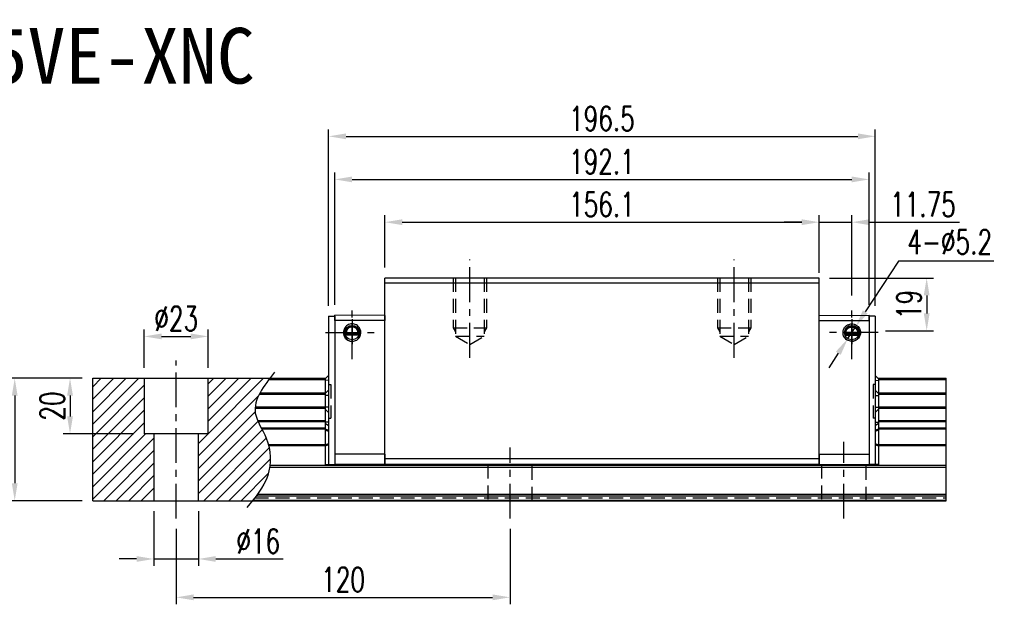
# Model space of a CAD drawing. Header units: millimetres. Extents: x 714 to 1314, y 152 to 669.
# Tile 2 of 2: x 960 to 1314, y 152 to 362. Entities that reach past the tile are written whole.
import ezdxf
from ezdxf.enums import TextEntityAlignment as Align

# ---------------------------------------------------------------- set-up
doc = ezdxf.new("R2010")
doc.units = ezdxf.units.MM
doc.header["$LTSCALE"] = 10
doc.linetypes.add('CENTER', pattern=[2, 1.25, -0.25, 0.25, -0.25])
doc.linetypes.add('DASHED', pattern=[0.75, 0.5, -0.25])
for name, color, linetype in [('2', 7, 'Continuous'), ('4', 7, 'Continuous'), ('CHA', 7, 'Continuous'), ('CL', 1, 'CENTER'), ('DIM', 4, 'Continuous'), ('HID', 2, 'DASHED'), ('OUT', 3, 'Continuous')]:
    doc.layers.add(name, color=color, linetype=linetype)
doc.styles.add('DIM-7', font='SIMPLEX.shx', dxfattribs={"width": 0.7, "bigfont": 'chineset.shx'})
doc.styles.add('T', font='kaiu.ttf')
doc.dimstyles.new('CNS', dxfattribs={"dimtxt": 3.5, "dimasz": 2.5, "dimexe": 1, "dimexo": 1.5, "dimgap": 0.09, "dimtad": 0, "dimdsep": 46, "dimtxsty": 'DIM-7', "dimcen": 0.09, "dimclrd": 1, "dimclre": 1, "dimclrt": 4, "dimadec": 0, "dimazin": 0, "dimtfac": 1, "dimtix": 1, "dimtmove": 2, "dimatfit": 3, "dimfxl": 1, "dimtvp": 0.971429, "dimtolj": 1, "dimarcsym": 0})
doc.dimstyles.new('CNSx1 (指線專用)', dxfattribs={"dimscale": 0.8, "dimtxt": 3.5, "dimasz": 2.5, "dimexe": 1, "dimexo": 1.5, "dimgap": 1, "dimtad": 1, "dimtih": 1, "dimtoh": 1, "dimdsep": 46, "dimtxsty": 'DIM-7', "dimcen": 0.09, "dimclrd": 256, "dimclre": 256, "dimclrt": 4, "dimadec": 0, "dimazin": 0, "dimtfac": 1, "dimtix": 1, "dimtmove": 1, "dimatfit": 3, "dimfxl": 1, "dimtvp": 0.971429, "dimtolj": 1, "dimarcsym": 0})

# ---------------------------------------------------------------- blocks, each defined once
blk = doc.blocks.new('*D68')
at = {"layer": 'DEFPOINTS', "color": 0}
for p in [(1016.75, 182.53), (1136.75, 182.53), (1136.75, 154.22)]:
    blk.add_point(p, dxfattribs=at)
at = {"layer": 'DIM', "color": 7, "lineweight": -2}
for p, q in [((1016.75, 178.78), (1016.75, 151.72)), ((1136.75, 178.78), (1136.75, 151.72)), ((1023, 154.22), (1130.5, 154.22))]:
    blk.add_line(p, q, dxfattribs=at)
at = {"layer": 'DIM', "color": 7}
for points in [[(1023, 155.27), (1023, 153.18), (1016.75, 154.22)], [(1130.5, 155.27), (1130.5, 153.18), (1136.75, 154.22)]]:
    blk.add_solid(points, dxfattribs=at)
at = {"layer": 'DIM', "color": 7, "insert": (1076.75, 160.6), "char_height": 8.75, "attachment_point": 5, "style": 'DIM-7'}
blk.add_mtext('\\A1;120', dxfattribs=at)
blk = doc.blocks.new('*D69')
at = {"layer": 'DEFPOINTS', "color": 0}
for p in [(986.75, 232.95), (978.59, 212.95), (1005.25, 212.95)]:
    blk.add_point(p, dxfattribs=at)
at = {"layer": 'DIM', "color": 7, "lineweight": -2}
for p, q in [((983, 232.95), (976.09, 232.95)), ((978.59, 226.7), (978.59, 219.2)), ((1001.5, 212.95), (976.09, 212.95))]:
    blk.add_line(p, q, dxfattribs=at)
at = {"layer": 'DIM', "color": 7}
for points in [[(977.55, 226.7), (979.64, 226.7), (978.59, 232.95)], [(977.55, 219.2), (979.64, 219.2), (978.59, 212.95)]]:
    blk.add_solid(points, dxfattribs=at)
at = {"layer": 'DIM', "color": 7, "insert": (972.22, 222.95), "char_height": 8.75, "attachment_point": 5, "rotation": 90, "style": 'DIM-7'}
blk.add_mtext('\\A1;20', dxfattribs=at)
blk = doc.blocks.new('*D57')
at = {"layer": 'DEFPOINTS', "color": 0}
for p in [(986.75, 232.95), (958.71, 188.95), (986.75, 188.95)]:
    blk.add_point(p, dxfattribs=at)
at = {"layer": 'DIM', "color": 7, "lineweight": -2}
for p, q in [((983, 232.95), (956.21, 232.95)), ((958.71, 226.7), (958.71, 195.2)), ((983, 188.95), (956.21, 188.95))]:
    blk.add_line(p, q, dxfattribs=at)
at = {"layer": 'DIM', "color": 7}
for points in [[(957.67, 226.7), (959.75, 226.7), (958.71, 232.95)], [(957.67, 195.2), (959.75, 195.2), (958.71, 188.95)]]:
    blk.add_solid(points, dxfattribs=at)
at = {"layer": 'DIM', "color": 7, "insert": (952.34, 210.95), "char_height": 8.75, "attachment_point": 5, "rotation": 90, "style": 'DIM-7'}
blk.add_mtext('\\A1;44', dxfattribs=at)
blk = doc.blocks.new('*D58')
at = {"layer": 'DEFPOINTS', "color": 0}
for p in [(1028.25, 247.98), (1005.25, 232.95), (1028.25, 232.95)]:
    blk.add_point(p, dxfattribs=at)
at = {"layer": 'DIM', "color": 7, "lineweight": -2}
for p, q in [((1005.25, 236.7), (1005.25, 250.48)), ((1011.5, 247.98), (1022, 247.98)), ((1028.25, 236.7), (1028.25, 250.48))]:
    blk.add_line(p, q, dxfattribs=at)
at = {"layer": 'DIM', "color": 7}
for points in [[(1011.5, 249.02), (1011.5, 246.94), (1005.25, 247.98)], [(1022, 249.02), (1022, 246.94), (1028.25, 247.98)]]:
    blk.add_solid(points, dxfattribs=at)
at = {"layer": 'DIM', "color": 7, "insert": (1016.75, 254.36), "char_height": 8.75, "attachment_point": 5, "style": 'DIM-7'}
blk.add_mtext('\\A1;%%c23', dxfattribs=at)
blk = doc.blocks.new('*D59')
at = {"layer": 'DEFPOINTS', "color": 0}
for p in [(1008.75, 188.95), (1024.75, 188.95), (1024.75, 168.01)]:
    blk.add_point(p, dxfattribs=at)
at = {"layer": 'DIM', "color": 7, "lineweight": -2}
for p, q in [((1008.75, 185.2), (1008.75, 165.51)), ((1024.75, 185.2), (1024.75, 165.51)), ((1002.5, 168.01), (996.25, 168.01)), ((1008.75, 168.01), (1024.75, 168.01)), ((1031, 168.01), (1055.25, 168.01))]:
    blk.add_line(p, q, dxfattribs=at)
at = {"layer": 'DIM', "color": 7}
for points in [[(1002.5, 169.05), (1002.5, 166.97), (1008.75, 168.01)], [(1031, 169.05), (1031, 166.97), (1024.75, 168.01)]]:
    blk.add_solid(points, dxfattribs=at)
at = {"layer": 'DIM', "color": 7, "insert": (1046.25, 174.39), "char_height": 8.75, "attachment_point": 5, "style": 'DIM-7'}
blk.add_mtext('\\A1;%%c16', dxfattribs=at)
blk = doc.blocks.new('*D71')
at = {"layer": 'DEFPOINTS', "color": 0}
for p in [(1247.85, 289.01), (1091.75, 268.95), (1247.85, 267.05)]:
    blk.add_point(p, dxfattribs=at)
at = {"layer": 'DIM', "color": 7, "lineweight": -2}
for p, q in [((1091.75, 272.7), (1091.75, 291.51)), ((1247.85, 270.8), (1247.85, 291.51)), ((1098, 289.01), (1241.6, 289.01))]:
    blk.add_line(p, q, dxfattribs=at)
at = {"layer": 'DIM', "color": 7}
for points in [[(1098, 290.06), (1098, 287.97), (1091.75, 289.01)], [(1241.6, 290.06), (1241.6, 287.97), (1247.85, 289.01)]]:
    blk.add_solid(points, dxfattribs=at)
at = {"layer": 'DIM', "color": 7, "insert": (1169.8, 295.39), "char_height": 8.75, "attachment_point": 5, "style": 'DIM-7'}
blk.add_mtext('\\A1;156.1', dxfattribs=at)
blk = doc.blocks.new('*D60')
at = {"layer": '4', "color": 7, "linetype": 'Continuous', "lineweight": -2}
for p, q in [((1071.55, 259), (1071.55, 322.36)), ((1268.05, 259), (1268.05, 322.36)), ((1077.8, 319.86), (1261.8, 319.86))]:
    blk.add_line(p, q, dxfattribs=at)
at = {"layer": '4', "color": 7, "linetype": 'Continuous'}
for points in [[(1077.8, 320.9), (1077.8, 318.82), (1071.55, 319.86)], [(1261.8, 320.9), (1261.8, 318.82), (1268.05, 319.86)]]:
    blk.add_solid(points, dxfattribs=at)
at = {"layer": 'DEFPOINTS', "color": 0, "linetype": 'Continuous'}
for p in [(1268.05, 319.86), (1071.55, 255.25), (1268.05, 255.25)]:
    blk.add_point(p, dxfattribs=at)
at = {"layer": '4', "color": 7, "linetype": 'Continuous', "insert": (1169.8, 326.23), "char_height": 8.75, "attachment_point": 5, "style": 'DIM-7'}
blk.add_mtext('\\A1;196.5', dxfattribs=at)
blk = doc.blocks.new('*D61')
at = {"layer": 'DEFPOINTS', "color": 0}
for p in [(1259.6, 289.01), (1247.85, 268.95), (1259.6, 258.87)]:
    blk.add_point(p, dxfattribs=at)
at = {"layer": 'DIM', "color": 7, "lineweight": -2}
for p, q in [((1247.85, 272.7), (1247.85, 291.51)), ((1259.6, 262.62), (1259.6, 291.51)), ((1241.6, 289.01), (1235.35, 289.01)), ((1247.85, 289.01), (1259.6, 289.01)), ((1265.85, 289.01), (1298.27, 289.01))]:
    blk.add_line(p, q, dxfattribs=at)
at = {"layer": 'DIM', "color": 7}
for points in [[(1241.6, 290.06), (1241.6, 287.97), (1247.85, 289.01)], [(1265.85, 290.06), (1265.85, 287.97), (1259.6, 289.01)]]:
    blk.add_solid(points, dxfattribs=at)
at = {"layer": 'DIM', "color": 7, "insert": (1285.19, 295.39), "char_height": 8.75, "attachment_point": 5, "style": 'DIM-7'}
blk.add_mtext('\\A1;11.75', dxfattribs=at)
blk = doc.blocks.new('*D62')
at = {"layer": 'DEFPOINTS', "color": 0}
for p in [(1247.85, 268.95), (1268.02, 249.98), (1286.53, 249.98)]:
    blk.add_point(p, dxfattribs=at)
at = {"layer": 'DIM', "color": 7, "lineweight": -2}
for p, q in [((1251.6, 268.95), (1289.03, 268.95)), ((1286.53, 262.7), (1286.53, 256.23)), ((1271.77, 249.98), (1289.03, 249.98))]:
    blk.add_line(p, q, dxfattribs=at)
at = {"layer": 'DIM', "color": 7}
for points in [[(1285.49, 262.7), (1287.57, 262.7), (1286.53, 268.95)], [(1285.49, 256.23), (1287.57, 256.23), (1286.53, 249.98)]]:
    blk.add_solid(points, dxfattribs=at)
at = {"layer": 'DIM', "color": 7, "insert": (1280.15, 259.46), "char_height": 8.75, "attachment_point": 5, "rotation": 90, "style": 'DIM-7'}
blk.add_mtext('\\A1;19', dxfattribs=at)
blk = doc.blocks.new('*D72')
at = {"layer": 'DEFPOINTS', "color": 0}
for p in [(1265.85, 304.38), (1073.75, 255.6), (1265.85, 255.6)]:
    blk.add_point(p, dxfattribs=at)
at = {"layer": 'DIM', "color": 7, "lineweight": -2}
for p, q in [((1073.75, 259.35), (1073.75, 306.88)), ((1265.85, 259.35), (1265.85, 306.88)), ((1080, 304.38), (1259.6, 304.38))]:
    blk.add_line(p, q, dxfattribs=at)
at = {"layer": 'DIM', "color": 7}
for points in [[(1080, 305.42), (1080, 303.34), (1073.75, 304.38)], [(1259.6, 305.42), (1259.6, 303.34), (1265.85, 304.38)]]:
    blk.add_solid(points, dxfattribs=at)
at = {"layer": 'DIM', "color": 7, "insert": (1169.8, 310.75), "char_height": 8.75, "attachment_point": 5, "style": 'DIM-7'}
blk.add_mtext('\\A1;192.1', dxfattribs=at)
blk = doc.blocks.new('*D80')
at = {"layer": 'DEFPOINTS', "color": 0}
for p in [(1261.03, 251.52), (1258.18, 247.17)]:
    blk.add_point(p, dxfattribs=at)
at = {"layer": 'DIM', "color": 0, "lineweight": -2}
for p, q in [((1276.4, 275.06), (1264.44, 256.76)), ((1310.69, 275.06), (1276.4, 275.06)), ((1258.18, 247.17), (1261.03, 251.52)), ((1254.76, 241.94), (1251.34, 236.71))]:
    blk.add_line(p, q, dxfattribs=at)
at = {"layer": 'DIM', "color": 0}
for points in [[(1263.57, 257.33), (1265.32, 256.19), (1261.03, 251.52)], [(1253.89, 242.51), (1255.64, 241.37), (1258.18, 247.17)]]:
    blk.add_solid(points, dxfattribs=at)
at = {"layer": 'DIM', "color": 0, "insert": (1294.8, 281.93), "char_height": 8.75, "attachment_point": 5, "style": 'DIM-7'}
blk.add_mtext('\\A1;4-∅5.2', dxfattribs=at)

msp = doc.modelspace()

# ---------------------------------------------------------------- hatches: boundary and pattern name
at = {"layer": 'DIM'}
h = msp.add_hatch(dxfattribs=at)
h.set_pattern_fill('ANSI31', color=0, style=0)
h.set_pattern_definition([(45, (708.846, -353.3613), (-2.245064, 2.245064), [])])
h.paths.add_polyline_path([(1005.254, 232.947), (986.754, 232.947), (986.754, 188.947), (1008.754, 188.947), (1008.754, 212.947), (1005.254, 212.947)])
edge = h.paths.add_edge_path()
edge.add_line((1024.754, 188.947), (1044.148, 188.947))
edge.add_spline(control_points=[(1044.148, 188.947), (1046.457, 191.779), (1051.158, 198.364), (1050.765, 210.649), (1042.612, 221.58), (1047.244, 228.742), (1050.451, 232.947)], knot_values=[2.3719972, 2.3719972, 2.3719972, 2.3719972, 13.0733629, 26.449734, 36.2555502, 50.1300895, 50.1300895, 50.1300895, 50.1300895], degree=3, periodic=0)
edge.add_line((1050.451, 232.947), (1028.254, 232.947))
edge.add_line((1028.254, 232.947), (1028.254, 212.947))
edge.add_line((1028.254, 212.947), (1024.754, 212.947))
edge.add_line((1024.754, 212.947), (1024.754, 188.947))

# ---------------------------------------------------------------- linework, layer by layer
at = {"color": 7, "linetype": 'Continuous', "lineweight": 25}
for p, q in [((1050.087, 232.466), (1070.354, 232.466)), ((1071.554, 232.219), (1070.354, 232.174)), ((1268.054, 232.219), (1269.252, 232.174)), ((1269.252, 232.466), (1293.496, 232.466)), ((1046.662, 227.239), (1070.354, 227.239)), ((1046.928, 227.736), (1070.354, 227.736)), ((1071.554, 228.629), (1070.354, 227.435)), ((1071.554, 226.738), (1070.354, 226.738)), ((1268.054, 228.629), (1269.254, 227.435)), ((1268.054, 226.738), (1269.254, 226.738)), ((1269.254, 227.736), (1293.496, 227.736)), ((1269.254, 227.239), (1293.496, 227.239)), ((1045.107, 222.157), (1070.354, 222.157)), ((1045.148, 222.654), (1070.354, 222.654)), ((1071.554, 222.556), (1070.354, 222.556)), ((1071.554, 220.665), (1070.354, 221.859)), ((1268.054, 222.556), (1269.254, 222.556)), ((1268.054, 220.665), (1269.254, 221.859)), ((1269.253, 222.157), (1293.496, 222.157)), ((1269.254, 222.654), (1293.496, 222.654)), ((1046.018, 217.747), (1070.354, 217.747)), ((1046.151, 217.446), (1070.354, 217.446)), ((1071.554, 217.139), (1070.354, 217.204)), ((1070.354, 216.813), (1071.554, 215.964)), ((1268.054, 217.139), (1269.254, 217.204)), ((1268.054, 215.964), (1269.254, 216.813)), ((1269.252, 217.747), (1293.496, 217.747)), ((1269.254, 217.446), (1293.496, 217.446)), ((1047.324, 215.092), (1070.354, 215.092)), ((1047.51, 214.738), (1070.354, 214.738)), ((1070.354, 214.77), (1071.554, 214.273)), ((1071.554, 213.773), (1070.354, 214.27)), ((1268.054, 214.273), (1269.254, 214.77)), ((1269.254, 214.27), (1268.054, 213.773)), ((1269.254, 215.092), (1293.496, 215.092)), ((1269.254, 214.738), (1293.496, 214.738)), ((1049.881, 209.155), (1070.354, 209.155)), ((1070.354, 209.024), (1071.554, 209.521)), ((1071.554, 209.021), (1070.354, 208.524)), ((1268.054, 209.521), (1269.254, 209.024)), ((1269.254, 208.524), (1268.054, 209.021)), ((1269.254, 209.155), (1293.496, 209.155)), ((1049.974, 208.801), (1070.354, 208.801)), ((1269.254, 208.801), (1293.496, 208.801)), ((1050.361, 201.034), (1293.496, 201.034)), ((1050.454, 201.741), (1293.496, 201.741)), ((1045.946, 191.256), (1293.496, 191.256)), ((1044.326, 189.167), (1293.496, 189.167)), ((1045.551, 190.726), (1293.496, 190.726))]:
    msp.add_line(p, q, dxfattribs=at)
at = {"layer": '2', "color": 0, "linetype": 'Continuous'}
for p, q in [((1091.754, 255.44), (1073.754, 255.597)), ((1247.854, 255.44), (1265.854, 255.597)), ((1265.854, 253.707), (1265.854, 255.597)), ((1091.754, 253.643), (1073.754, 253.707)), ((1247.854, 253.643), (1265.854, 253.707)), ((1082.478, 248.547), (1077.53, 248.547)), ((1082.424, 248.396), (1077.584, 248.396)), ((1082.249, 248.847), (1077.759, 248.847)), ((1082.03, 249.135), (1077.977, 249.135)), ((1257.13, 248.547), (1262.078, 248.547)), ((1257.184, 248.396), (1262.024, 248.396)), ((1257.359, 248.847), (1261.849, 248.847)), ((1257.577, 249.135), (1261.63, 249.135)), ((986.754, 188.947), (986.754, 232.947)), ((1005.254, 232.947), (1005.254, 212.947)), ((1028.254, 212.947), (1028.254, 232.947)), ((1293.496, 188.947), (1293.496, 232.947)), ((1046.883, 227.239), (1070.354, 227.239)), ((1045.392, 222.654), (1070.354, 222.654)), ((1028.254, 212.947), (1005.254, 212.947)), ((1008.754, 212.947), (1008.754, 188.947)), ((1024.754, 188.947), (1024.754, 212.947)), ((1091.754, 205.701), (1073.754, 205.635)), ((1247.854, 205.701), (1265.854, 205.635)), ((1091.754, 201.947), (1073.754, 201.947)), ((1247.854, 201.947), (1265.854, 201.947)), ((986.754, 188.947), (1293.496, 188.947))]:
    msp.add_line(p, q, dxfattribs=at)
at = {"layer": '2', "color": 0, "linetype": 'DASHED'}
for p, q in [((1005.254, 232.947), (1005.254, 212.947)), ((1028.254, 212.947), (1028.254, 232.947)), ((1071.554, 230.647), (1072.354, 230.647)), ((1072.354, 230.647), (1072.354, 218.647)), ((1268.054, 230.647), (1267.254, 230.647)), ((1267.254, 230.647), (1267.254, 218.647)), ((1071.554, 218.647), (1072.354, 218.647)), ((1268.054, 218.647), (1267.254, 218.647)), ((1028.254, 212.947), (1005.254, 212.947)), ((1008.754, 212.947), (1008.754, 188.947)), ((1024.754, 188.947), (1024.754, 212.947)), ((1128.754, 201.947), (1128.754, 188.947)), ((1144.754, 188.947), (1144.754, 201.947)), ((1248.754, 201.947), (1248.754, 188.947)), ((1264.754, 188.947), (1264.754, 201.947))]:
    msp.add_line(p, q, dxfattribs=at)
at = {"layer": '2', "color": 0, "linetype": 'Continuous'}
for centre in [(1080.004, 249.347), (1259.604, 249.347)]:
    msp.add_circle(centre, 2.6, dxfattribs=at)
for centre, start, end in [((1080.004, 249.347), 141.48563, 180), ((1080.004, 249.347), 180, 269.4375), ((1259.604, 249.347), 270.5625, 0), ((1259.604, 249.347), 0, 38.51437)]:
    msp.add_arc(centre, 3.098, start, end, dxfattribs=at)
for points, degree, knots in [([(1080.004, 252.484), (1079.714, 252.461), (1079.141, 252.415), (1078.355, 252.058), (1077.703, 251.534), (1077.222, 250.871), (1076.931, 250.127), (1076.82, 249.233), (1077.015, 248.152), (1077.791, 246.943), (1078.962, 246.278), (1079.776, 246.225), (1080.004, 246.21)], 3, [0, 0, 0, 0, 0.088414, 0.1748885, 0.2594231, 0.3420175, 0.4226713, 0.5013844, 0.6152487, 0.7511468, 0.9302271, 1, 1, 1, 1]), ([(1082.249, 248.847), (1082.276, 248.972), (1082.314, 249.235), (1082.295, 249.678), (1082.203, 250.048), (1082.093, 250.317), (1081.992, 250.509), (1081.876, 250.689), (1081.741, 250.86), (1081.577, 251.031), (1081.328, 251.24), (1081.026, 251.421), (1080.687, 251.549), (1080.418, 251.615), (1080.145, 251.648), (1079.773, 251.649), (1079.296, 251.562), (1078.842, 251.349), (1078.528, 251.119), (1078.317, 250.919), (1078.141, 250.706), (1077.993, 250.475), (1077.872, 250.226), (1077.782, 249.965), (1077.722, 249.683), (1077.698, 249.397), (1077.71, 249.118), (1077.739, 248.936), (1077.759, 248.847)], 3, [0, 0, 0, 0, 0.0625, 0.125, 0.1875, 0.21875, 0.25, 0.28125, 0.3125, 0.34375, 0.375, 0.4375, 0.46875, 0.5, 0.53125, 0.5625, 0.625, 0.6875, 0.71875, 0.75, 0.78125, 0.8125, 0.84375, 0.875, 0.90625, 0.9375, 0.96875, 1, 1, 1, 1]), ([(1082.03, 249.135), (1082.073, 249.348), (1082.062, 249.565), (1082.051, 249.779), (1081.988, 249.99), (1081.926, 250.195), (1081.815, 250.385), (1081.707, 250.571), (1081.557, 250.73), (1081.409, 250.887), (1081.228, 251.01), (1081.05, 251.131), (1080.848, 251.214), (1080.649, 251.296), (1080.434, 251.338), (1080.222, 251.379), (1080.004, 251.379), (1079.562, 251.379), (1079.16, 251.214), (1078.748, 251.045), (1078.451, 250.73), (1078.302, 250.572), (1078.082, 250.197), (1077.956, 249.782), (1077.934, 249.349), (1077.977, 249.135)], 2, [0, 0, 0, 0.0625, 0.0625, 0.125, 0.125, 0.1875, 0.1875, 0.25, 0.25, 0.3125, 0.3125, 0.375, 0.375, 0.4375, 0.4375, 0.5, 0.5, 0.625, 0.625, 0.75, 0.75, 0.8125, 0.875, 0.9375, 1, 1, 1]), ([(1080.004, 246.21), (1080.293, 246.233), (1080.867, 246.279), (1081.653, 246.636), (1082.304, 247.16), (1082.786, 247.823), (1083.076, 248.567), (1083.188, 249.462), (1082.993, 250.542), (1082.216, 251.751), (1081.045, 252.416), (1080.232, 252.47), (1080.004, 252.484)], 3, [0, 0, 0, 0, 0.088414, 0.1748885, 0.2594231, 0.3420175, 0.4226713, 0.5013844, 0.6152487, 0.7511468, 0.9302271, 1, 1, 1, 1]), ([(1259.604, 246.21), (1259.314, 246.233), (1258.741, 246.279), (1257.955, 246.636), (1257.303, 247.16), (1256.822, 247.823), (1256.531, 248.567), (1256.42, 249.462), (1256.615, 250.542), (1257.391, 251.751), (1258.562, 252.416), (1259.376, 252.47), (1259.604, 252.484)], 3, [0, 0, 0, 0, 0.088414, 0.1748885, 0.2594231, 0.3420175, 0.4226713, 0.5013844, 0.6152487, 0.7511468, 0.9302271, 1, 1, 1, 1]), ([(1257.359, 248.847), (1257.331, 248.972), (1257.294, 249.235), (1257.312, 249.678), (1257.405, 250.048), (1257.514, 250.317), (1257.615, 250.509), (1257.732, 250.689), (1257.867, 250.86), (1258.03, 251.031), (1258.279, 251.24), (1258.581, 251.421), (1258.92, 251.549), (1259.189, 251.615), (1259.462, 251.648), (1259.834, 251.649), (1260.312, 251.562), (1260.765, 251.349), (1261.08, 251.119), (1261.29, 250.919), (1261.466, 250.706), (1261.615, 250.475), (1261.735, 250.226), (1261.825, 249.965), (1261.885, 249.683), (1261.909, 249.397), (1261.898, 249.118), (1261.869, 248.936), (1261.849, 248.847)], 3, [0, 0, 0, 0, 0.0625, 0.125, 0.1875, 0.21875, 0.25, 0.28125, 0.3125, 0.34375, 0.375, 0.4375, 0.46875, 0.5, 0.53125, 0.5625, 0.625, 0.6875, 0.71875, 0.75, 0.78125, 0.8125, 0.84375, 0.875, 0.90625, 0.9375, 0.96875, 1, 1, 1, 1]), ([(1257.577, 249.135), (1257.534, 249.348), (1257.545, 249.565), (1257.556, 249.779), (1257.62, 249.99), (1257.681, 250.195), (1257.792, 250.385), (1257.901, 250.571), (1258.051, 250.73), (1258.198, 250.887), (1258.379, 251.01), (1258.557, 251.131), (1258.76, 251.214), (1258.958, 251.296), (1259.173, 251.338), (1259.385, 251.379), (1259.603, 251.379), (1260.045, 251.379), (1260.447, 251.214), (1260.859, 251.045), (1261.156, 250.73), (1261.306, 250.572), (1261.525, 250.197), (1261.651, 249.782), (1261.673, 249.349), (1261.63, 249.135)], 2, [0, 0, 0, 0.0625, 0.0625, 0.125, 0.125, 0.1875, 0.1875, 0.25, 0.25, 0.3125, 0.3125, 0.375, 0.375, 0.4375, 0.4375, 0.5, 0.5, 0.625, 0.625, 0.75, 0.75, 0.8125, 0.875, 0.9375, 1, 1, 1]), ([(1259.604, 252.484), (1259.893, 252.461), (1260.467, 252.415), (1261.253, 252.058), (1261.904, 251.534), (1262.386, 250.871), (1262.676, 250.127), (1262.788, 249.233), (1262.593, 248.152), (1261.816, 246.943), (1260.645, 246.278), (1259.832, 246.225), (1259.604, 246.21)], 3, [0, 0, 0, 0, 0.088414, 0.1748885, 0.2594231, 0.3420175, 0.4226713, 0.5013844, 0.6152487, 0.7511468, 0.9302271, 1, 1, 1, 1])]:
    msp.add_open_spline(points, degree=degree, knots=knots, dxfattribs=at)
for points, degree in [([(1077.977, 249.135), (1077.864, 248.996), (1077.759, 248.847)], 2), ([(1082.03, 249.135), (1082.103, 249.039), (1082.176, 248.943), (1082.249, 248.847)], 3), ([(1257.577, 249.135), (1257.504, 249.039), (1257.432, 248.943), (1257.359, 248.847)], 3), ([(1261.63, 249.135), (1261.743, 248.996), (1261.849, 248.847)], 2)]:
    msp.add_open_spline(points, degree=degree, dxfattribs=at)
at = {"layer": '2', "color": 0, "linetype": 'DASHED'}
msp.add_open_spline([(1044.949, 189.947), (1293.496, 189.947)], degree=1, dxfattribs=at)
at = {"layer": '4', "color": 0, "linetype": 'Continuous'}
for p, q in [((1247.854, 268.947), (1091.754, 268.947)), ((1091.754, 267.047), (1091.754, 268.947)), ((1247.854, 267.047), (1091.754, 267.047)), ((1091.754, 203.947), (1091.754, 267.047)), ((1247.854, 267.047), (1247.854, 268.947)), ((1247.854, 203.947), (1247.854, 267.047)), ((1071.554, 255.247), (1073.754, 255.247)), ((1071.554, 255.247), (1071.554, 201.947)), ((1073.754, 253.707), (1073.754, 255.597)), ((1073.754, 255.247), (1073.754, 201.947)), ((1268.054, 255.247), (1265.854, 255.247)), ((1265.854, 255.247), (1265.854, 201.947)), ((1268.054, 255.247), (1268.054, 201.947)), ((1071.554, 233.947), (1070.354, 232.747)), ((1268.054, 233.947), (1269.254, 232.747)), ((986.754, 232.947), (1070.553, 232.947)), ((1070.354, 232.747), (1070.354, 201.947)), ((1269.054, 232.947), (1293.496, 232.947)), ((1269.254, 232.747), (1269.254, 201.947)), ((1070.354, 201.947), (1073.754, 201.947)), ((1247.854, 203.947), (1091.754, 203.947)), ((1091.754, 201.947), (1091.754, 203.947)), ((1247.854, 201.947), (1091.754, 201.947)), ((1247.854, 201.947), (1247.854, 203.947)), ((1269.254, 201.947), (1265.854, 201.947))]:
    msp.add_line(p, q, dxfattribs=at)
at = {"layer": 'CL', "color": 0}
for p, q in [((1122.304, 240.315), (1122.304, 275.66)), ((1217.304, 240.315), (1217.304, 275.66)), ((1080.004, 239.822), (1080.004, 258.872)), ((1259.604, 239.822), (1259.604, 258.872)), ((1080.004, 254.147), (1080.004, 245.147)), ((1259.604, 254.147), (1259.604, 245.147)), ((1070.479, 249.347), (1089.529, 249.347)), ((1269.129, 249.347), (1250.079, 249.347)), ((1016.754, 182.535), (1016.754, 239.36)), ((1016.754, 182.535), (1016.754, 239.36)), ((1256.754, 182.535), (1256.754, 210.048)), ((1136.754, 182.535), (1136.754, 208.003))]:
    msp.add_line(p, q, dxfattribs=at)
at = {"layer": 'DIM', "color": 0}
msp.add_open_spline([(1052.125, 235.104), (1048.27, 230.178), (1042.09, 222.279), (1050.765, 210.649), (1051.194, 197.246), (1045.171, 190.128), (1042.115, 186.515)], degree=3, knots=[0, 0, 0, 0, 16.2465365, 26.0523527, 39.4287239, 53.2135918, 53.2135918, 53.2135918, 53.2135918], dxfattribs=at)
at = {"layer": 'HID', "color": 0}
for p, q in [((1116.304, 268.947), (1116.304, 251.047)), ((1117.154, 268.947), (1117.154, 248.047)), ((1127.454, 268.947), (1127.454, 248.047)), ((1128.304, 268.947), (1128.304, 251.047)), ((1211.304, 268.947), (1211.304, 251.047)), ((1212.154, 268.947), (1212.154, 248.047)), ((1222.454, 268.947), (1222.454, 248.047)), ((1223.304, 268.947), (1223.304, 251.047)), ((1116.304, 251.047), (1128.304, 251.047)), ((1116.304, 251.047), (1117.154, 249.575)), ((1117.154, 248.047), (1127.454, 248.047)), ((1117.154, 248.047), (1122.304, 245.074)), ((1122.304, 245.074), (1127.454, 248.047)), ((1128.305, 251.047), (1127.455, 249.574)), ((1211.304, 251.047), (1223.304, 251.047)), ((1211.304, 251.047), (1212.154, 249.575)), ((1212.154, 248.047), (1222.454, 248.047)), ((1212.154, 248.047), (1217.304, 245.074)), ((1217.304, 245.074), (1222.454, 248.047)), ((1223.305, 251.047), (1222.455, 249.574))]:
    msp.add_line(p, q, dxfattribs=at)
at = {"layer": 'OUT', "color": 0}
for p, q in [((1091.754, 255.44), (1091.754, 253.643)), ((1091.754, 205.701), (1091.754, 253.643)), ((1247.854, 205.701), (1247.854, 253.643)), ((1091.754, 205.701), (1091.754, 201.947)), ((1247.854, 205.701), (1247.854, 201.947))]:
    msp.add_line(p, q, dxfattribs=at)

# ---------------------------------------------------------------- texts
at = {"layer": 'CHA', "color": 0, "style": 'T'}
msp.add_text('TRH55VE-XNC', height=20, dxfattribs=at).set_placement((970.133, 348.82), align=Align.MIDDLE)

# ---------------------------------------------------------------- dimensions: what is measured, and where the dimension line sits
at = {"layer": '4', "color": 0, "linetype": 'Continuous'}
dim = msp.add_linear_dim(base=(1268.054, 319.857), p1=(1071.554, 255.247), p2=(1268.054, 255.247), dimstyle='CNS', override={"dimscale": 2.5, "dimgap": 0.8, "dimtad": 1, "dimclrd": 7, "dimclre": 7, "dimclrt": 7, "dimadec": 2, "dimazin": 2, "dimtmove": 1}, dxfattribs=at)
dim.commit()
dim.dimension.update_dxf_attribs({"geometry": '*D60', "text_midpoint": (1169.804, 326.232)})
at = {"layer": 'DIM', "color": 0}
for base, p1, p2, picture, middle in [((1265.854, 304.378), (1073.754, 255.597), (1265.854, 255.597), '*D72', (1169.804, 310.753)), ((1247.854, 289.014), (1091.754, 268.947), (1247.854, 267.047), '*D71', (1169.804, 295.389)), ((1136.754, 154.224), (1016.754, 182.535), (1136.754, 182.535), '*D68', (1076.754, 160.599))]:
    dim = msp.add_linear_dim(base=base, p1=p1, p2=p2, dimstyle='CNS', override={"dimscale": 2.5, "dimgap": 0.8, "dimtad": 1, "dimclrd": 7, "dimclre": 7, "dimclrt": 7, "dimadec": 2, "dimazin": 2, "dimtmove": 1}, dxfattribs=at)
    dim.commit()
    dim.dimension.update_dxf_attribs({"geometry": picture, "text_midpoint": middle})
dim = msp.add_linear_dim(base=(1259.604, 289.014), p1=(1247.854, 268.947), p2=(1259.604, 258.872), dimstyle='CNS', override={"dimscale": 2.5, "dimgap": 0.8, "dimtad": 1, "dimclrd": 7, "dimclre": 7, "dimclrt": 7, "dimadec": 2, "dimazin": 2, "dimtmove": 0}, dxfattribs=at)
dim.commit()
dim.dimension.update_dxf_attribs({"geometry": '*D61', "text_midpoint": (1285.187, 289.014), "dimtype": 160})
dim = msp.add_diameter_dim_2p(p1=(1258.182, 247.17), p2=(1261.026, 251.524), text='4-<>', dimstyle='CNSx1 (指線專用)', override={"dimscale": 2.5, "dimclrd": 0, "dimclre": 0, "dimclrt": 0}, dxfattribs=at)
dim.commit()
dim.dimension.update_dxf_attribs({"geometry": '*D80', "text_midpoint": (1276.401, 275.055), "dimtype": 163})
for base, p1, p2, override, picture, middle in [((1286.53, 249.978), (1247.854, 268.947), (1268.018, 249.978), {"dimscale": 2.5, "dimgap": 0.8, "dimtad": 1, "dimdec": 1, "dimclrd": 7, "dimclre": 7, "dimclrt": 7, "dimadec": 2, "dimazin": 2, "dimtmove": 1}, '*D62', (1280.155, 259.462)), ((958.71, 188.947), (986.754, 232.947), (986.754, 188.947), {"dimscale": 2.5, "dimgap": 0.8, "dimtad": 1, "dimclrd": 7, "dimclre": 7, "dimclrt": 7, "dimadec": 2, "dimazin": 2, "dimtmove": 1}, '*D57', (952.335, 210.947)), ((978.594, 212.947), (986.754, 232.947), (1005.254, 212.947), {"dimscale": 2.5, "dimgap": 0.8, "dimtad": 1, "dimclrd": 7, "dimclre": 7, "dimclrt": 7, "dimadec": 2, "dimazin": 2, "dimtmove": 1}, '*D69', (972.219, 222.947))]:
    dim = msp.add_linear_dim(base=base, p1=p1, p2=p2, angle=90, dimstyle='CNS', override=override, dxfattribs=at)
    dim.commit()
    dim.dimension.update_dxf_attribs({"geometry": picture, "text_midpoint": middle})
dim = msp.add_linear_dim(base=(1028.254, 247.983), p1=(1005.254, 232.947), p2=(1028.254, 232.947), text='%%c<>', dimstyle='CNS', override={"dimscale": 2.5, "dimgap": 0.8, "dimtad": 1, "dimclrd": 7, "dimclre": 7, "dimclrt": 7, "dimadec": 2, "dimazin": 2, "dimtmove": 1}, dxfattribs=at)
dim.commit()
dim.dimension.update_dxf_attribs({"geometry": '*D58', "text_midpoint": (1016.754, 254.358)})
dim = msp.add_linear_dim(base=(1024.754, 168.012), p1=(1008.754, 188.947), p2=(1024.754, 188.947), text='%%c<>', dimstyle='CNS', override={"dimscale": 2.5, "dimgap": 0.8, "dimtad": 1, "dimclrd": 7, "dimclre": 7, "dimclrt": 7, "dimadec": 2, "dimazin": 2, "dimtmove": 0}, dxfattribs=at)
dim.commit()
dim.dimension.update_dxf_attribs({"geometry": '*D59', "text_midpoint": (1046.254, 168.012), "dimtype": 160})

doc.saveas('drawing.dxf')
